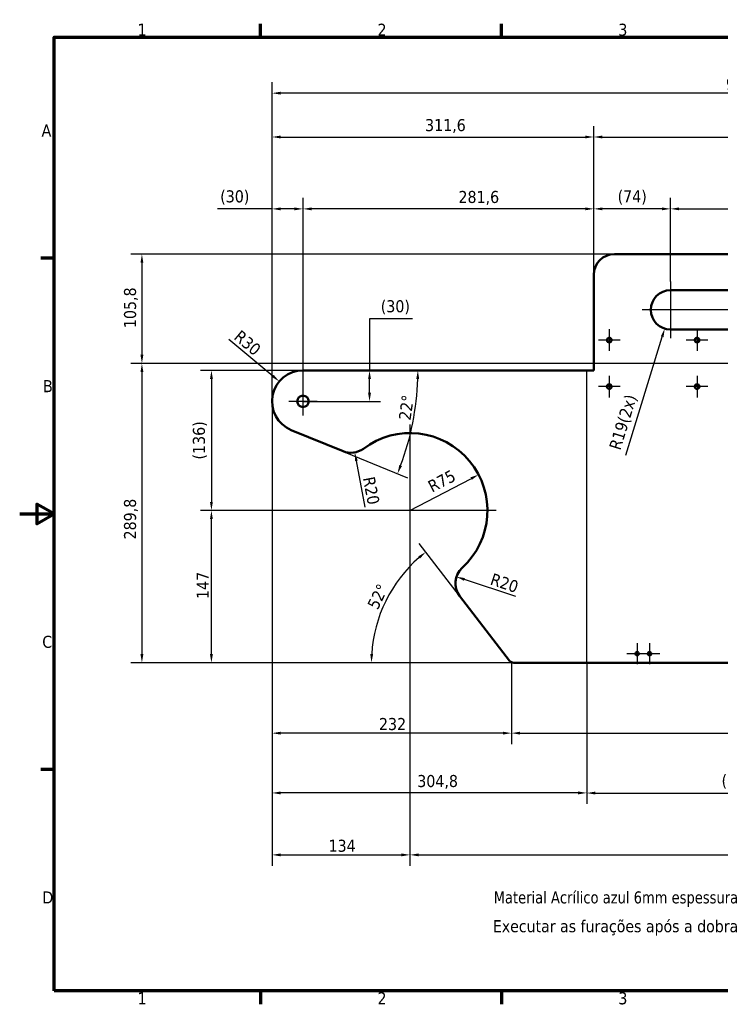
# Model space of a CAD drawing. Header units: millimetres. Extents: x 0 to 1400, y 0 to 990.
# Tile 1 of 2: x 0 to 678, y 20 to 974. Entities that reach past the tile are written whole.
import ezdxf

# ---------------------------------------------------------------- set-up
doc = ezdxf.new("R2010")
doc.units = ezdxf.units.MM
doc.header["$LTSCALE"] = 3.333333
for name, color, linetype, lineweight in [('Borda (ISO)', 7, 'Continuous', 70), ('Dimensão (ISO)', 7, 'Continuous', 25), ('Linha de centro curva (ISO)', 7, 'Continuous', 25), ('Marca de centro (ISO)', 7, 'Continuous', 25), ('Símbolo (ISO)', 7, 'Continuous', 25), ('Visível (ISO)', 7, 'Continuous', 50)]:
    doc.layers.add(name, color=color, linetype=linetype, lineweight=lineweight)
doc.styles.add('Texto da nota (ISO)', font='tahoma.ttf')
doc.dimstyles.new('Padrão (ISO)', dxfattribs={"dimscale": 3.333333, "dimtxt": 3.5, "dimasz": 2.5, "dimexe": 3.175, "dimexo": 0, "dimgap": 0.762, "dimtad": 1, "dimrnd": 1e-08, "dimzin": 0, "dimtxsty": 'Texto da nota (ISO)', "dimcen": 0.09, "dimdle": 10, "dimclrd": 256, "dimclre": 256, "dimclrt": 256, "dimazin": 0, "dimtfac": 1.001486, "dimtmove": 0, "dimatfit": 3, "dimfxl": 1, "dimtolj": 1, "dimtzin": 0, "dimlwd": -1, "dimlwe": -1, "dimarcsym": 0})

# ---------------------------------------------------------------- blocks, each defined once
blk = doc.blocks.new('Bordas Borda padrão')
at = {"layer": 'Borda (ISO)'}
for p, q in [((70, 287), (70, 290.9)), ((140, 287), (140, 290.9)), ((10, 222.75), (6.1, 222.75)), ((10, 74.25), (6.1, 74.25)), ((70, 10), (70, 6.1)), ((140, 10), (140, 6.1))]:
    blk.add_line(p, q, dxfattribs=at)
at = {"layer": 'Borda (ISO)', "flags": 128}
for points in [[(10, 10), (10, 287), (410, 287), (410, 10), (10, 10)], [(0, 148.5), (10, 148.5), (5, 151.39), (5, 145.61), (10, 148.5)]]:
    blk.add_lwpolyline(points, dxfattribs=at)
at = {"layer": 'Borda (ISO)', "char_height": 3.5, "attachment_point": 7, "style": 'Texto da nota (ISO)'}
for s, insert in [('1', (34.21, 287.4)), ('2', (103.94, 287.4)), ('3', (173.91, 287.33)), ('A', (6.36, 258.13)), ('B', (6.78, 183.88)), ('C', (6.56, 109.56)), ('D', (6.57, 35.38)), ('1', (34.21, 6.1)), ('2', (103.94, 6.1)), ('3', (173.91, 6.03))]:
    blk.add_mtext(s, dxfattribs=dict(at, insert=insert))
blk = doc.blocks.new('*D5')
at = {"layer": 'Defpoints', "color": 0, "transparency": 16777216}
for p in [(244.34, 902.41), (244.34, 604.05), (1165.48, 604.05)]:
    blk.add_point(p, dxfattribs=at)
at = {"layer": 'Dimensão (ISO)', "transparency": 16777216}
for p, q in [((244.34, 604.05), (244.34, 913)), ((1165.48, 604.05), (1165.48, 913)), ((1157.15, 902.41), (252.67, 902.41))]:
    blk.add_line(p, q, dxfattribs=at)
for points in [[(252.67, 903.8), (252.67, 901.02), (244.34, 902.41)], [(1157.15, 903.8), (1157.15, 901.02), (1165.48, 902.41)]]:
    blk.add_solid(points, dxfattribs=at)
at = {"layer": 'Dimensão (ISO)', "transparency": 16777216, "insert": (683.93, 917.09), "char_height": 11.667, "attachment_point": 1, "style": 'Texto da nota (ISO)'}
blk.add_mtext('\\A1;921', dxfattribs=at)
blk = doc.blocks.new('*D6')
at = {"layer": 'Defpoints', "color": 0, "transparency": 16777216}
for p in [(274.34, 790.38), (555.91, 726.62), (274.34, 604.05)]:
    blk.add_point(p, dxfattribs=at)
at = {"layer": 'Dimensão (ISO)', "transparency": 16777216}
for p, q in [((274.34, 604.05), (274.34, 800.96)), ((555.91, 726.62), (555.91, 800.96)), ((547.58, 790.38), (282.67, 790.38))]:
    blk.add_line(p, q, dxfattribs=at)
for points in [[(282.67, 791.77), (282.67, 788.99), (274.34, 790.38)], [(547.58, 791.77), (547.58, 788.99), (555.91, 790.38)]]:
    blk.add_solid(points, dxfattribs=at)
at = {"layer": 'Dimensão (ISO)', "transparency": 16777216, "insert": (424.88, 807.75), "char_height": 11.667, "attachment_point": 1, "style": 'Texto da nota (ISO)'}
blk.add_mtext('\\A1;281,6', dxfattribs=at)
blk = doc.blocks.new('*D7')
at = {"layer": 'Defpoints', "color": 0, "transparency": 16777216}
for p in [(853.91, 859.95), (555.91, 726.62), (853.91, 726.62)]:
    blk.add_point(p, dxfattribs=at)
at = {"layer": 'Dimensão (ISO)', "transparency": 16777216}
for p, q in [((555.91, 726.62), (555.91, 870.54)), ((853.91, 726.62), (853.91, 870.54)), ((564.24, 859.95), (845.58, 859.95))]:
    blk.add_line(p, q, dxfattribs=at)
for points in [[(564.24, 861.34), (564.24, 858.56), (555.91, 859.95)], [(845.58, 861.34), (845.58, 858.56), (853.91, 859.95)]]:
    blk.add_solid(points, dxfattribs=at)
at = {"layer": 'Dimensão (ISO)', "transparency": 16777216, "insert": (686.72, 874.69), "char_height": 11.667, "attachment_point": 1, "style": 'Texto da nota (ISO)'}
blk.add_mtext('\\A1;298', dxfattribs=at)
blk = doc.blocks.new('*D9')
at = {"layer": 'Defpoints', "color": 0, "transparency": 16777216}
for p in [(555.91, 859.95), (555.91, 726.62), (244.34, 604.05)]:
    blk.add_point(p, dxfattribs=at)
at = {"layer": 'Dimensão (ISO)', "transparency": 16777216}
for p, q in [((244.34, 604.05), (244.34, 870.54)), ((555.91, 726.62), (555.91, 870.54)), ((252.67, 859.95), (547.58, 859.95))]:
    blk.add_line(p, q, dxfattribs=at)
for points in [[(252.67, 861.34), (252.67, 858.56), (244.34, 859.95)], [(547.58, 861.34), (547.58, 858.56), (555.91, 859.95)]]:
    blk.add_solid(points, dxfattribs=at)
at = {"layer": 'Dimensão (ISO)', "transparency": 16777216, "insert": (392.54, 877.3), "char_height": 11.667, "attachment_point": 1, "style": 'Texto da nota (ISO)'}
blk.add_mtext('\\A1;311,6', dxfattribs=at)
blk = doc.blocks.new('*D11')
at = {"layer": 'Defpoints', "color": 0, "transparency": 16777216}
for p in [(476.21, 351.56), (933.61, 351.56), (933.61, 282.83)]:
    blk.add_point(p, dxfattribs=at)
at = {"layer": 'Dimensão (ISO)', "transparency": 16777216}
for p, q in [((476.21, 351.56), (476.21, 272.25)), ((933.61, 351.56), (933.61, 272.25)), ((484.54, 282.83), (925.28, 282.83))]:
    blk.add_line(p, q, dxfattribs=at)
for points in [[(484.54, 284.22), (484.54, 281.44), (476.21, 282.83)], [(925.28, 284.22), (925.28, 281.44), (933.61, 282.83)]]:
    blk.add_solid(points, dxfattribs=at)
at = {"layer": 'Dimensão (ISO)', "transparency": 16777216, "insert": (686.47, 300.79), "char_height": 11.667, "attachment_point": 1, "style": 'Texto da nota (ISO)'}
blk.add_mtext('\\A1;(457)', dxfattribs=at)
blk = doc.blocks.new('*D13')
at = {"layer": 'Defpoints', "color": 0, "transparency": 16777216}
for p in [(364.9, 428.44), (425.95, 415.78), (475.92, 351.05), (475.96, 351.05)]:
    blk.add_point(p, dxfattribs=at)
at = {"layer": 'Dimensão (ISO)', "transparency": 16777216}
for p, q in [((425.95, 415.78), (386.73, 466.53)), ((475.92, 351.05), (330.01, 351.05))]:
    blk.add_line(p, q, dxfattribs=at)
blk.add_arc((475.96, 351.05), 135.36, 131.22023, 176.47208, dxfattribs=at)
for points in [[(385.88, 453.94), (387.64, 451.79), (393.2, 458.16)], [(342.24, 359.34), (339.47, 359.42), (340.6, 351.05)]]:
    blk.add_solid(points, dxfattribs=at)
at = {"layer": 'Dimensão (ISO)', "transparency": 16777216, "insert": (336.13, 406.73), "char_height": 11.667, "attachment_point": 1, "rotation": 63.84616, "style": 'Texto da nota (ISO)'}
blk.add_mtext('\\A1;52°', dxfattribs=at)
blk = doc.blocks.new('*D15')
at = {"layer": 'Defpoints', "color": 0, "transparency": 16777216}
for p in [(122.18, 634.05), (555.91, 634.05), (262.95, 576.29), (376.74, 566.45)]:
    blk.add_point(p, dxfattribs=at)
at = {"layer": 'Dimensão (ISO)', "transparency": 16777216}
blk.add_line((262.95, 576.29), (375.64, 530.06), dxfattribs=at)
blk.add_arc((122.18, 634.05), 263.38, 339.50524, 358.18707, dxfattribs=at)
for points in [[(384.04, 625.74), (386.82, 625.69), (385.56, 634.05)], [(370.18, 541.33), (367.6, 542.34), (365.85, 534.08)]]:
    blk.add_solid(points, dxfattribs=at)
at = {"layer": 'Dimensão (ISO)', "transparency": 16777216, "insert": (366.86, 586.79), "char_height": 11.667, "attachment_point": 1, "rotation": 81.76229, "style": 'Texto da nota (ISO)'}
blk.add_mtext('\\A1;22°', dxfattribs=at)
blk = doc.blocks.new('*D16')
at = {"layer": 'Defpoints', "color": 0, "transparency": 16777216}
for p in [(377.9, 489.99), (1031.92, 489.99), (1031.92, 164.99)]:
    blk.add_point(p, dxfattribs=at)
at = {"layer": 'Dimensão (ISO)', "transparency": 16777216}
for p, q in [((377.9, 489.99), (377.9, 154.41)), ((1031.92, 489.99), (1031.92, 154.41)), ((386.23, 164.99), (1023.59, 164.99))]:
    blk.add_line(p, q, dxfattribs=at)
for points in [[(386.23, 166.38), (386.23, 163.61), (377.9, 164.99)], [(1023.59, 166.38), (1023.59, 163.61), (1031.92, 164.99)]]:
    blk.add_solid(points, dxfattribs=at)
at = {"layer": 'Dimensão (ISO)', "transparency": 16777216, "insert": (692.3, 179.66), "char_height": 11.667, "attachment_point": 1, "style": 'Texto da nota (ISO)'}
blk.add_mtext('\\A1;654', dxfattribs=at)
blk = doc.blocks.new('*D17')
at = {"layer": 'Defpoints', "color": 0, "transparency": 16777216}
for p in [(244.34, 604.05), (377.9, 489.99), (377.9, 164.99)]:
    blk.add_point(p, dxfattribs=at)
at = {"layer": 'Dimensão (ISO)', "transparency": 16777216}
for p, q in [((244.34, 604.05), (244.34, 154.41)), ((377.9, 489.99), (377.9, 154.41)), ((252.67, 164.99), (369.57, 164.99))]:
    blk.add_line(p, q, dxfattribs=at)
for points in [[(252.67, 166.38), (252.67, 163.61), (244.34, 164.99)], [(369.57, 166.38), (369.57, 163.61), (377.9, 164.99)]]:
    blk.add_solid(points, dxfattribs=at)
at = {"layer": 'Dimensão (ISO)', "transparency": 16777216, "insert": (299.06, 179.69), "char_height": 11.667, "attachment_point": 1, "style": 'Texto da nota (ISO)'}
blk.add_mtext('\\A1;134', dxfattribs=at)
blk = doc.blocks.new('*D20')
at = {"layer": 'Defpoints', "color": 0, "transparency": 16777216}
for p in [(185.66, 498.33), (369.57, 498.33), (478.41, 351.05)]:
    blk.add_point(p, dxfattribs=at)
at = {"layer": 'Dimensão (ISO)', "transparency": 16777216}
for p, q in [((369.57, 498.33), (175.08, 498.33)), ((185.66, 359.38), (185.66, 489.99)), ((478.41, 351.05), (175.08, 351.05))]:
    blk.add_line(p, q, dxfattribs=at)
for points in [[(184.27, 489.99), (187.05, 489.99), (185.66, 498.33)], [(184.27, 359.38), (187.05, 359.38), (185.66, 351.05)]]:
    blk.add_solid(points, dxfattribs=at)
at = {"layer": 'Dimensão (ISO)', "transparency": 16777216, "insert": (171.42, 412.72), "char_height": 11.667, "attachment_point": 1, "rotation": 90, "style": 'Texto da nota (ISO)'}
blk.add_mtext('\\A1;147', dxfattribs=at)
blk = doc.blocks.new('*D22')
at = {"layer": 'Defpoints', "color": 0, "transparency": 16777216}
for p in [(444.39, 533.03), (377.9, 498.33)]:
    blk.add_point(p, dxfattribs=at)
at = {"layer": 'Dimensão (ISO)', "transparency": 16777216}
blk.add_line((377.9, 498.33), (437, 529.18), dxfattribs=at)
blk.add_solid([(436.36, 530.41), (437.64, 527.94), (444.39, 533.03)], dxfattribs=at)
at = {"layer": 'Dimensão (ISO)', "transparency": 16777216, "insert": (393.95, 525.87), "char_height": 11.667, "attachment_point": 1, "rotation": 27.56299, "style": 'Texto da nota (ISO)'}
blk.add_mtext('\\A1;R75', dxfattribs=at)
blk = doc.blocks.new('*D23')
at = {"layer": 'Defpoints', "color": 0, "transparency": 16777216}
for p in [(555.91, 790.38), (555.91, 726.62), (630.19, 719.95)]:
    blk.add_point(p, dxfattribs=at)
at = {"layer": 'Dimensão (ISO)', "transparency": 16777216}
for p, q in [((555.91, 726.62), (555.91, 800.96)), ((630.19, 719.95), (630.19, 800.96)), ((621.86, 790.38), (564.24, 790.38))]:
    blk.add_line(p, q, dxfattribs=at)
for points in [[(564.24, 791.77), (564.24, 788.99), (555.91, 790.38)], [(621.86, 791.77), (621.86, 788.99), (630.19, 790.38)]]:
    blk.add_solid(points, dxfattribs=at)
at = {"layer": 'Dimensão (ISO)', "transparency": 16777216, "insert": (578.99, 808.34), "char_height": 11.667, "attachment_point": 1, "style": 'Texto da nota (ISO)'}
blk.add_mtext('\\A1;(74)', dxfattribs=at)
blk = doc.blocks.new('*D24')
at = {"layer": 'Defpoints', "color": 0, "transparency": 16777216}
for p in [(780.91, 790.38), (630.19, 719.95), (780.91, 719.95)]:
    blk.add_point(p, dxfattribs=at)
at = {"layer": 'Dimensão (ISO)', "transparency": 16777216}
for p, q in [((630.19, 719.95), (630.19, 800.96)), ((780.91, 719.95), (780.91, 800.96)), ((638.52, 790.38), (772.58, 790.38))]:
    blk.add_line(p, q, dxfattribs=at)
for points in [[(638.52, 791.77), (638.52, 788.99), (630.19, 790.38)], [(772.58, 791.77), (772.58, 788.99), (780.91, 790.38)]]:
    blk.add_solid(points, dxfattribs=at)
at = {"layer": 'Dimensão (ISO)', "transparency": 16777216, "insert": (690.23, 805.06), "char_height": 11.6667, "attachment_point": 1, "style": 'Texto da nota (ISO)'}
blk.add_mtext('\\A1; \\fTahoma|b0|i0;\\H11.6667;150', dxfattribs=at)
blk = doc.blocks.new('*D30')
at = {"layer": 'Defpoints', "color": 0, "transparency": 16777216}
for p in [(244.34, 790.38), (274.34, 617.88), (244.34, 604.05)]:
    blk.add_point(p, dxfattribs=at)
at = {"layer": 'Dimensão (ISO)', "transparency": 16777216}
for p, q in [((244.34, 604.05), (244.34, 800.96)), ((274.34, 617.88), (274.34, 800.96)), ((244.34, 790.38), (191.62, 790.38)), ((266, 790.38), (252.67, 790.38))]:
    blk.add_line(p, q, dxfattribs=at)
for points in [[(252.67, 791.77), (252.67, 788.99), (244.34, 790.38)], [(266, 791.77), (266, 788.99), (274.34, 790.38)]]:
    blk.add_solid(points, dxfattribs=at)
at = {"layer": 'Dimensão (ISO)', "transparency": 16777216, "insert": (194.16, 808.34), "char_height": 11.667, "attachment_point": 1, "style": 'Texto da nota (ISO)'}
blk.add_mtext('\\A1;(30)', dxfattribs=at)
blk = doc.blocks.new('*D31')
at = {"layer": 'Defpoints', "color": 0, "transparency": 16777216}
for p in [(630.19, 692.62), (624.6, 674.46)]:
    blk.add_point(p, dxfattribs=at)
at = {"layer": 'Dimensão (ISO)', "transparency": 16777216}
blk.add_line((586.84, 551.8), (622.15, 666.5), dxfattribs=at)
blk.add_solid([(620.82, 666.91), (623.47, 666.09), (624.6, 674.46)], dxfattribs=at)
at = {"layer": 'Dimensão (ISO)', "transparency": 16777216, "insert": (570.42, 559.51), "char_height": 11.6667, "attachment_point": 1, "rotation": 72.88844, "style": 'Texto da nota (ISO)'}
blk.add_mtext('\\A1;\\fTahoma|b0|i0;\\H11.6667;R19(2x)', dxfattribs=at)
blk = doc.blocks.new('*D32')
at = {"layer": 'Defpoints', "color": 0, "transparency": 16777216}
for p in [(575.91, 746.62), (118.36, 640.83), (555.91, 640.83)]:
    blk.add_point(p, dxfattribs=at)
at = {"layer": 'Dimensão (ISO)', "transparency": 16777216}
for p, q in [((575.91, 746.62), (107.78, 746.62)), ((118.36, 738.29), (118.36, 649.17)), ((555.91, 640.83), (107.78, 640.83))]:
    blk.add_line(p, q, dxfattribs=at)
for points in [[(116.97, 738.29), (119.75, 738.29), (118.36, 746.62)], [(116.97, 649.17), (119.75, 649.17), (118.36, 640.83)]]:
    blk.add_solid(points, dxfattribs=at)
at = {"layer": 'Dimensão (ISO)', "transparency": 16777216, "insert": (100.99, 674.95), "char_height": 11.667, "attachment_point": 1, "rotation": 90, "style": 'Texto da nota (ISO)'}
blk.add_mtext('\\A1;105,8', dxfattribs=at)
blk = doc.blocks.new('*D33')
at = {"layer": 'Defpoints', "color": 0, "transparency": 16777216}
for p in [(555.91, 640.83), (118.36, 351.05), (478.41, 351.05)]:
    blk.add_point(p, dxfattribs=at)
at = {"layer": 'Dimensão (ISO)', "transparency": 16777216}
for p, q in [((555.91, 640.83), (107.78, 640.83)), ((118.36, 632.5), (118.36, 359.38)), ((478.41, 351.05), (107.78, 351.05))]:
    blk.add_line(p, q, dxfattribs=at)
for points in [[(116.97, 632.5), (119.75, 632.5), (118.36, 640.83)], [(116.97, 359.38), (119.75, 359.38), (118.36, 351.05)]]:
    blk.add_solid(points, dxfattribs=at)
at = {"layer": 'Dimensão (ISO)', "transparency": 16777216, "insert": (100.99, 470.36), "char_height": 11.667, "attachment_point": 1, "rotation": 90, "style": 'Texto da nota (ISO)'}
blk.add_mtext('\\A1;289,8', dxfattribs=at)
blk = doc.blocks.new('*D34')
at = {"layer": 'Defpoints', "color": 0, "transparency": 16777216}
for p in [(244.34, 604.05), (549.12, 351.05), (244.34, 224.97)]:
    blk.add_point(p, dxfattribs=at)
at = {"layer": 'Dimensão (ISO)', "transparency": 16777216}
for p, q in [((244.34, 604.05), (244.34, 214.38)), ((549.12, 351.05), (549.12, 214.38)), ((540.79, 224.97), (252.67, 224.97))]:
    blk.add_line(p, q, dxfattribs=at)
for points in [[(252.67, 226.36), (252.67, 223.58), (244.34, 224.97)], [(540.79, 226.36), (540.79, 223.58), (549.12, 224.97)]]:
    blk.add_solid(points, dxfattribs=at)
at = {"layer": 'Dimensão (ISO)', "transparency": 16777216, "insert": (384.98, 242.34), "char_height": 11.667, "attachment_point": 1, "style": 'Texto da nota (ISO)'}
blk.add_mtext('\\A1;304,8', dxfattribs=at)
blk = doc.blocks.new('*D35')
at = {"layer": 'Defpoints', "color": 0, "transparency": 16777216}
for p in [(549.12, 351.05), (860.7, 351.05), (860.7, 224.84)]:
    blk.add_point(p, dxfattribs=at)
at = {"layer": 'Dimensão (ISO)', "transparency": 16777216}
for p, q in [((549.12, 351.05), (549.12, 214.26)), ((860.7, 351.05), (860.7, 214.26)), ((557.46, 224.84), (852.36, 224.84))]:
    blk.add_line(p, q, dxfattribs=at)
for points in [[(557.46, 226.23), (557.46, 223.45), (549.12, 224.84)], [(852.36, 226.23), (852.36, 223.45), (860.7, 224.84)]]:
    blk.add_solid(points, dxfattribs=at)
at = {"layer": 'Dimensão (ISO)', "transparency": 16777216, "insert": (679.66, 242.8), "char_height": 11.6667, "attachment_point": 1, "style": 'Texto da nota (ISO)'}
blk.add_mtext('\\A1;(311,6)', dxfattribs=at)
blk = doc.blocks.new('*D38')
at = {"layer": 'Defpoints', "color": 0, "transparency": 16777216}
for p in [(244.34, 604.05), (476.21, 351.56), (244.34, 282.83)]:
    blk.add_point(p, dxfattribs=at)
at = {"layer": 'Dimensão (ISO)', "transparency": 16777216}
for p, q in [((244.34, 604.05), (244.34, 272.25)), ((476.21, 351.56), (476.21, 272.25)), ((467.88, 282.83), (252.67, 282.83))]:
    blk.add_line(p, q, dxfattribs=at)
for points in [[(252.67, 284.22), (252.67, 281.44), (244.34, 282.83)], [(467.88, 284.22), (467.88, 281.44), (476.21, 282.83)]]:
    blk.add_solid(points, dxfattribs=at)
at = {"layer": 'Dimensão (ISO)', "transparency": 16777216, "insert": (347.91, 297.52), "char_height": 11.667, "attachment_point": 1, "style": 'Texto da nota (ISO)'}
blk.add_mtext('\\A1;232', dxfattribs=at)
blk = doc.blocks.new('*D40')
at = {"layer": 'Defpoints', "color": 0, "transparency": 16777216}
for p in [(274.34, 634.05), (185.66, 498.33), (377.9, 498.33)]:
    blk.add_point(p, dxfattribs=at)
at = {"layer": 'Dimensão (ISO)', "transparency": 16777216}
for p, q in [((274.34, 634.05), (175.08, 634.05)), ((185.66, 625.72), (185.66, 506.66)), ((377.9, 498.33), (175.08, 498.33))]:
    blk.add_line(p, q, dxfattribs=at)
for points in [[(184.27, 625.72), (187.05, 625.72), (185.66, 634.05)], [(184.27, 506.66), (187.05, 506.66), (185.66, 498.33)]]:
    blk.add_solid(points, dxfattribs=at)
at = {"layer": 'Dimensão (ISO)', "transparency": 16777216, "insert": (167.7, 547.75), "char_height": 11.667, "attachment_point": 1, "rotation": 90, "style": 'Texto da nota (ISO)'}
blk.add_mtext('\\A1;(136)', dxfattribs=at)
blk = doc.blocks.new('*D42')
at = {"layer": 'Defpoints', "color": 0, "transparency": 16777216}
for p in [(251.37, 623.35), (274.34, 604.05)]:
    blk.add_point(p, dxfattribs=at)
at = {"layer": 'Dimensão (ISO)', "transparency": 16777216}
blk.add_line((202.66, 664.26), (244.99, 628.71), dxfattribs=at)
blk.add_solid([(245.88, 629.77), (244.09, 627.64), (251.37, 623.35)], dxfattribs=at)
at = {"layer": 'Dimensão (ISO)', "transparency": 16777216, "insert": (214.06, 673.88), "char_height": 11.667, "attachment_point": 1, "rotation": 319.96675, "style": 'Texto da nota (ISO)'}
blk.add_mtext('\\A1;R30', dxfattribs=at)
blk = doc.blocks.new('*D44')
at = {"layer": 'Defpoints', "color": 0, "transparency": 16777216}
for p in [(338.76, 634.05), (338.76, 634.05), (274.34, 604.05)]:
    blk.add_point(p, dxfattribs=at)
at = {"layer": 'Dimensão (ISO)', "transparency": 16777216}
for p, q in [((380.29, 684), (338.76, 684)), ((338.76, 684), (338.76, 634.05)), ((338.76, 612.38), (338.76, 625.72)), ((274.34, 604.05), (349.34, 604.05))]:
    blk.add_line(p, q, dxfattribs=at)
for points in [[(337.37, 625.72), (340.15, 625.72), (338.76, 634.05)], [(337.37, 612.38), (340.15, 612.38), (338.76, 604.05)]]:
    blk.add_solid(points, dxfattribs=at)
at = {"layer": 'Dimensão (ISO)', "transparency": 16777216, "insert": (349.63, 701.95), "char_height": 11.667, "attachment_point": 1, "style": 'Texto da nota (ISO)'}
blk.add_mtext('\\A1;(30)', dxfattribs=at)
blk = doc.blocks.new('*D47')
at = {"layer": 'Defpoints', "color": 0, "transparency": 16777216}
for p in [(422.77, 434.25), (441.77, 428)]:
    blk.add_point(p, dxfattribs=at)
at = {"layer": 'Dimensão (ISO)', "transparency": 16777216}
blk.add_line((480.57, 415.24), (430.69, 431.65), dxfattribs=at)
blk.add_solid([(431.12, 432.97), (430.26, 430.33), (422.77, 434.25)], dxfattribs=at)
at = {"layer": 'Dimensão (ISO)', "transparency": 16777216, "insert": (458.39, 438), "char_height": 11.667, "attachment_point": 1, "rotation": 341.7911, "style": 'Texto da nota (ISO)'}
blk.add_mtext('\\A1;R20', dxfattribs=at)
blk = doc.blocks.new('*D48')
at = {"layer": 'Defpoints', "color": 0, "transparency": 16777216}
for p in [(320.74, 574.2), (324.47, 554.55)]:
    blk.add_point(p, dxfattribs=at)
at = {"layer": 'Dimensão (ISO)', "transparency": 16777216}
blk.add_line((334.52, 501.59), (326.02, 546.37), dxfattribs=at)
blk.add_solid([(327.38, 546.63), (324.65, 546.11), (324.47, 554.55)], dxfattribs=at)
at = {"layer": 'Dimensão (ISO)', "transparency": 16777216, "insert": (343.7, 532.02), "char_height": 11.667, "attachment_point": 1, "rotation": 280.74765, "style": 'Texto da nota (ISO)'}
blk.add_mtext('\\A1;R20', dxfattribs=at)

msp = doc.modelspace()

# ---------------------------------------------------------------- linework, layer by layer
at = {"layer": 'Dimensão (ISO)'}
msp.add_line((478.413, 351.049), (475.958, 351.049), dxfattribs=at)
at = {"layer": 'Linha de centro curva (ISO)'}
for p, q in [((853.91, 640.835), (555.91, 640.835)), ((549.124, 351.049), (549.124, 634.049))]:
    msp.add_line(p, q, dxfattribs=at)
at = {"layer": 'Marca de centro (ISO)', "linetype": 'Continuous'}
for p, q in [((630.19, 719.954), (630.19, 665.287)), ((779.637, 692.62), (602.856, 692.62)), ((570.91, 673.954), (570.91, 652.787)), ((655.91, 673.954), (655.91, 652.787)), ((581.493, 663.37), (560.326, 663.37)), ((666.493, 663.37), (645.326, 663.37)), ((570.91, 628.882), (570.91, 607.715)), ((655.91, 628.882), (655.91, 607.715)), ((274.338, 617.882), (274.338, 590.215)), ((581.493, 618.299), (560.326, 618.299)), ((666.493, 618.299), (645.326, 618.299)), ((288.171, 604.049), (260.505, 604.049)), ((377.9, 581.661), (377.9, 489.994)), ((461.234, 498.328), (369.567, 498.328)), ((597.91, 369.817), (597.91, 349.65)), ((609.91, 369.817), (609.91, 349.65)), ((607.993, 359.734), (587.826, 359.734)), ((619.993, 359.734), (599.826, 359.734))]:
    msp.add_line(p, q, dxfattribs=at)
at = {"layer": 'Visível (ISO)'}
for p, q in [((833.91, 746.62), (575.91, 746.62)), ((555.91, 726.62), (555.91, 634.049)), ((630.19, 711.62), (780.91, 711.62)), ((780.91, 673.62), (630.19, 673.62)), ((555.91, 634.049), (274.338, 634.049)), ((262.951, 576.294), (313.144, 555.7)), ((425.946, 415.775), (474.457, 352.992)), ((478.413, 351.049), (931.406, 351.049))]:
    msp.add_line(p, q, dxfattribs=at)
for centre, radius in [((570.91, 663.37), 2.25), ((655.91, 663.37), 2.25), ((570.91, 618.299), 2.25), ((655.91, 618.299), 2.25), ((274.338, 604.049), 5.5), ((597.91, 359.734), 1.75), ((609.91, 359.734), 1.75)]:
    msp.add_circle(centre, radius, dxfattribs=at)
for centre, radius, start, end in [((575.91, 726.62), 20, 90, 180), ((630.19, 692.62), 19, 90, 270), ((274.338, 604.049), 30, 90, 247.692314), ((377.9, 498.328), 75, 312.247024, 126.994461), ((320.735, 574.204), 20, 247.692314, 306.994461), ((441.772, 428.004), 20, 132.247024, 217.692314), ((478.413, 356.049), 5, 217.692314, 270)]:
    msp.add_arc(centre, radius, start, end, dxfattribs=at)

# ---------------------------------------------------------------- block references
at = {"xscale": 3.333333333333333, "yscale": 3.333333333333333, "zscale": 3.333333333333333}
msp.add_blockref('Bordas Borda padrão', (0, 0), dxfattribs=at)

# ---------------------------------------------------------------- texts
at = {"layer": 'Símbolo (ISO)', "char_height": 11.66667, "attachment_point": 1, "style": 'Texto da nota (ISO)'}
for s, insert, width in [('{\\fTahoma|b0|i0;Material Acrílico azul 6mm espessura}', (458.866, 129.688), 260.36332), ('{\\fTahoma|b0|i0;Executar as furações após a dobra}', (458.177, 101.792), 244.14911)]:
    msp.add_mtext(s, dxfattribs=dict(at, insert=insert, width=width))

# ---------------------------------------------------------------- dimensions: what is measured, and where the dimension line sits
at = {"layer": 'Dimensão (ISO)'}
for base, p1, p2, angle, override, picture, middle in [((244.338, 902.413), (1165.481, 604.049), (244.338, 604.049), 180, {"dimgap": 0.762, "dimdec": 0, "dimtol": 0, "dimlim": 0, "dimtp": 0, "dimtm": 0, "dimtdec": 2, "dimtofl": 0, "dimatfit": 1}, '*D5', (696.16, 902.413)), ((555.91, 859.954), (244.338, 604.049), (555.91, 726.62), 180, {"dimgap": 0.762, "dimdec": 1, "dimtol": 0, "dimlim": 0, "dimtp": 0, "dimtm": 0, "dimtdec": 2, "dimtofl": 0, "dimatfit": 1}, '*D9', (411.847, 859.954)), ((853.91, 859.954), (555.91, 726.62), (853.91, 726.62), 180, {"dimgap": 0.762, "dimdec": 0, "dimtol": 0, "dimlim": 0, "dimtp": 0, "dimtm": 0, "dimtdec": 2, "dimtofl": 0, "dimatfit": 1}, '*D7', (699.138, 859.954)), ((274.338, 790.378), (555.91, 726.62), (274.338, 604.049), 180, {"dimgap": 0.762, "dimdec": 1, "dimtol": 0, "dimlim": 0, "dimtp": 0, "dimtm": 0, "dimtdec": 2, "dimtofl": 0, "dimatfit": 1}, '*D6', (444.141, 790.378)), ((118.362, 640.835), (575.91, 746.62), (555.91, 640.835), 90, {"dimgap": 0.762, "dimdec": 1, "dimtol": 0, "dimlim": 0, "dimtp": 0, "dimtm": 0, "dimtdec": 2, "dimtofl": 0, "dimatfit": 1}, '*D32', (118.362, 693.728)), ((118.362, 351.049), (555.91, 640.835), (478.413, 351.049), 90, {"dimgap": 0.762, "dimdec": 1, "dimtol": 0, "dimlim": 0, "dimtp": 0, "dimtm": 0, "dimtdec": 2, "dimtofl": 0, "dimatfit": 1}, '*D33', (118.362, 489.592)), ((377.9, 164.994), (244.338, 604.049), (377.9, 489.994), 180, {"dimgap": 0.762, "dimdec": 0, "dimtol": 0, "dimlim": 0, "dimtp": 0, "dimtm": 0, "dimtdec": 2, "dimtofl": 0, "dimatfit": 1}, '*D17', (311.119, 164.994)), ((244.338, 282.829), (476.209, 351.561), (244.338, 604.049), 180, {"dimgap": 0.762, "dimdec": 0, "dimtol": 0, "dimlim": 0, "dimtp": 0, "dimtm": 0, "dimtdec": 2, "dimtofl": 0, "dimatfit": 1}, '*D38', (360.274, 282.829)), ((185.661, 498.328), (478.413, 351.049), (369.567, 498.328), 270, {"dimgap": 0.762, "dimdec": 0, "dimtol": 0, "dimlim": 0, "dimtp": 0, "dimtm": 0, "dimtdec": 2, "dimtofl": 0, "dimatfit": 1}, '*D20', (185.661, 424.688)), ((1031.919, 164.994), (377.9, 489.994), (1031.919, 489.994), 180, {"dimgap": 0.762, "dimdec": 0, "dimtol": 0, "dimlim": 0, "dimtp": 0, "dimtm": 0, "dimtdec": 2, "dimtofl": 0, "dimatfit": 1}, '*D16', (704.91, 164.994))]:
    dim = msp.add_linear_dim(base=base, p1=p1, p2=p2, angle=angle, dimstyle='Padrão (ISO)', override=override, dxfattribs=at)
    dim.commit()
    dim.dimension.update_dxf_attribs({"geometry": picture, "text_midpoint": middle, "dimtype": 160})
for base, p1, p2, angle, text, override, picture, middle in [((244.338, 790.378), (274.338, 617.882), (244.338, 604.049), 180, '(<>)', {"dimgap": 0.762, "dimdec": 0, "dimtol": 0, "dimlim": 0, "dimtp": 0, "dimtm": 0, "dimtdec": 2, "dimtofl": 0, "dimatfit": 2}, '*D30', (208.22, 790.378)), ((555.91, 790.378), (630.19, 719.954), (555.91, 726.62), 180, '(<>)', {"dimgap": 0.762, "dimdec": 0, "dimtol": 0, "dimlim": 0, "dimtp": 0, "dimtm": 0, "dimtdec": 2, "dimtofl": 0, "dimatfit": 1}, '*D23', (593.05, 790.378)), ((780.91, 790.378), (630.19, 719.954), (780.91, 719.954), 180, ' \\fTahoma|b0|i0;\\H11.6667;150', {"dimgap": 0.762, "dimdec": 0, "dimtol": 0, "dimlim": 0, "dimtp": 0, "dimtm": 0, "dimtdec": 2, "dimtofl": 0, "dimatfit": 1}, '*D24', (705.55, 790.378)), ((338.761, 634.049), (274.338, 604.049), (338.761, 634.049), 90, '(<>)', {"dimgap": 0.762, "dimtih": 1, "dimtoh": 1, "dimdec": 0, "dimse2": 1, "dimtol": 0, "dimlim": 0, "dimtp": 0, "dimtm": 0, "dimtdec": 2, "dimtofl": 0, "dimtmove": 1, "dimatfit": 2}, '*D44', (339.895, 683.995)), ((185.661, 498.328), (274.338, 634.049), (377.9, 498.328), 90, '(<>)', {"dimgap": 0.762, "dimdec": 0, "dimtol": 0, "dimlim": 0, "dimtp": 0, "dimtm": 0, "dimtdec": 2, "dimtofl": 0, "dimatfit": 1}, '*D40', (185.661, 566.188)), ((933.61, 282.829), (476.209, 351.561), (933.61, 351.561), 180, '(<>)', {"dimgap": 0.762, "dimdec": 0, "dimtol": 0, "dimlim": 0, "dimtp": 0, "dimtm": 0, "dimtdec": 2, "dimtofl": 0, "dimatfit": 1}, '*D11', (704.91, 282.829))]:
    dim = msp.add_linear_dim(base=base, p1=p1, p2=p2, angle=angle, text=text, dimstyle='Padrão (ISO)', override=override, dxfattribs=at)
    dim.commit()
    dim.dimension.update_dxf_attribs({"geometry": picture, "text_midpoint": middle, "dimtype": 160})
dim = msp.add_radius_dim(center=(630.19, 692.62), mpoint=(624.599, 674.462), text='\\fTahoma|b0|i0;\\H11.6667;<>(2x)', dimstyle='Padrão (ISO)', override={"dimgap": 0.762, "dimdec": 0, "dimlfac": 1, "dimcen": 0, "dimtol": 0, "dimlim": 0, "dimtp": 0, "dimtm": 0, "dimtdec": 2, "dimtofl": 0}, dxfattribs=at)
dim.commit()
dim.dimension.update_dxf_attribs({"geometry": '*D31', "text_midpoint": (595.593, 580.244), "dimtype": 164})
for center, mpoint, override, picture, middle in [((274.338, 604.049), (251.368, 623.346), {"dimgap": 0.762, "dimdec": 0, "dimlfac": 1, "dimcen": 0, "dimtol": 0, "dimlim": 0, "dimtp": 0, "dimtm": 0, "dimtdec": 2, "dimtofl": 0}, '*D42', (214.427, 654.379)), ((320.735, 574.204), (324.465, 554.555), {"dimgap": 0.762, "dimdec": 0, "dimlfac": 1, "dimcen": 0, "dimtol": 0, "dimlim": 0, "dimtp": 0, "dimtm": 0, "dimtdec": 2, "dimtofl": 0}, '*D48', (331.653, 516.686)), ((377.9, 498.328), (444.388, 533.032), {"dimgap": 0.762, "dimdec": 0, "dimlfac": 1, "dimcen": 0, "dimdle": 0, "dimtol": 0, "dimlim": 0, "dimtp": 0, "dimtm": 0, "dimtdec": 2, "dimtofl": 0, "dimtmove": 2}, '*D22', (407.985, 526.48)), ((441.772, 428.004), (422.773, 434.253), {"dimgap": 0.762, "dimdec": 0, "dimlfac": 1, "dimcen": 0, "dimtol": 0, "dimlim": 0, "dimtp": 0, "dimtm": 0, "dimtdec": 2, "dimtofl": 0}, '*D47', (465.977, 420.041))]:
    dim = msp.add_radius_dim(center=center, mpoint=mpoint, dimstyle='Padrão (ISO)', override=override, dxfattribs=at)
    dim.commit()
    dim.dimension.update_dxf_attribs({"geometry": picture, "text_midpoint": middle, "dimtype": 164})
for base, center, p1, p2, override, picture, middle in [((376.739, 566.451), (122.184, 634.049), (262.951, 576.294), (555.91, 634.049), {"dimgap": 0.762, "dimse2": 1, "dimadec": 0, "dimtol": 0, "dimlim": 0, "dimtp": 0, "dimtm": 0, "dimtdec": 2}, '*D15', (382.844, 596.312)), ((364.904, 428.44), (475.958, 351.049), (425.946, 415.775), (475.925, 351.049), {"dimgap": 0.762, "dimadec": 0, "dimtol": 0, "dimlim": 0, "dimtp": 0, "dimtm": 0, "dimtdec": 2}, '*D13', (354.457, 410.713))]:
    dim = msp.add_angular_dim_3p(base=base, center=center, p1=p1, p2=p2, dimstyle='Padrão (ISO)', override=override, dxfattribs=at)
    dim.commit()
    dim.dimension.update_dxf_attribs({"geometry": picture, "text_midpoint": middle, "dimtype": 165})
dim = msp.add_linear_dim(base=(244.338, 224.966), p1=(549.124, 351.049), p2=(244.338, 604.049), dimstyle='Padrão (ISO)', override={"dimgap": 0.762, "dimdec": 1, "dimtol": 0, "dimlim": 0, "dimtp": 0, "dimtm": 0, "dimtdec": 2, "dimtofl": 0, "dimatfit": 1}, dxfattribs=at)
dim.commit()
dim.dimension.update_dxf_attribs({"geometry": '*D34', "text_midpoint": (404.257, 224.966), "dimtype": 160})
dim = msp.add_linear_dim(base=(860.696, 224.839), p1=(549.124, 351.049), p2=(860.696, 351.049), text='(<>)', dimstyle='Padrão (ISO)', override={"dimgap": 0.762, "dimdec": 1, "dimtol": 0, "dimlim": 0, "dimtp": 0, "dimtm": 0, "dimtdec": 2, "dimtofl": 0, "dimatfit": 1}, dxfattribs=at)
dim.commit()
dim.dimension.update_dxf_attribs({"geometry": '*D35', "text_midpoint": (704.91, 224.839), "dimtype": 160})

doc.saveas('drawing.dxf')
